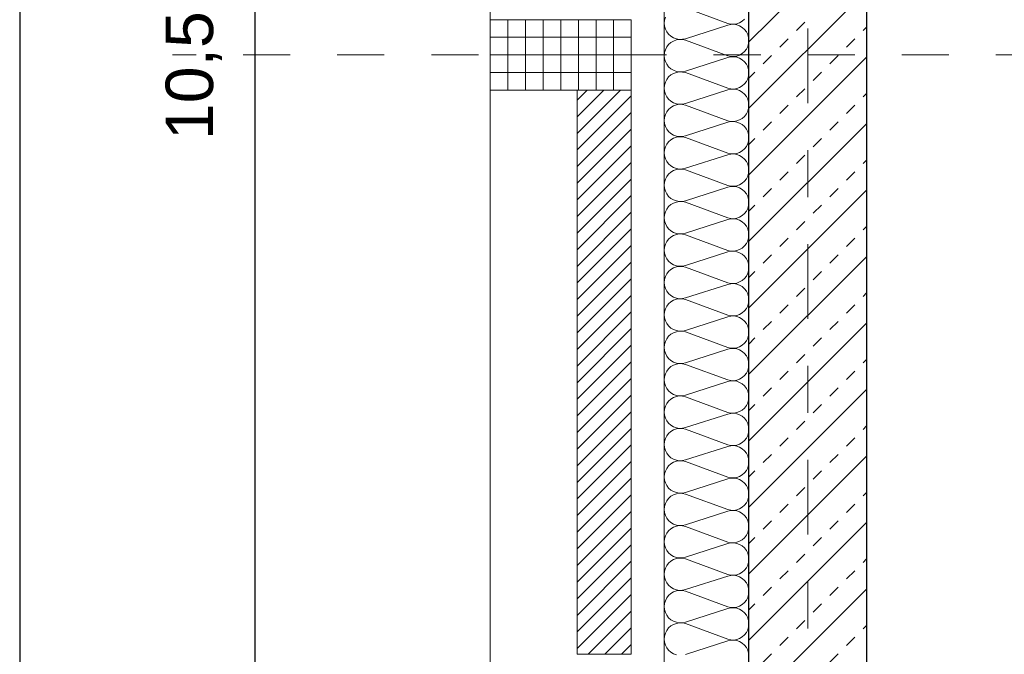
# Model space of a CAD drawing. Header units: metres. Extents: x -45.2 to 14.3, y -31.8 to 10.2.
# Tile 16 of 148: x -40.8 to -38.7, y -12.1 to -10.7. Entities that reach past the tile are written whole.
import ezdxf

# ---------------------------------------------------------------- set-up
doc = ezdxf.new("R2010")
doc.units = ezdxf.units.M
doc.header["$LTSCALE"] = 0.05
doc.linetypes.add('Achsen 01', pattern=[5.291531, 3.175, -1.058062, 0.352704, -0.705764])
doc.linetypes.add('Raster 01', pattern=[2, 1, -1])
for name, color, linetype, lineweight in [('013_Beton und Stahlbetonarbeiten-330 Außenwände', 7, 'Continuous', 25), ('014_Fassadenarbeiten-330 Betonfertigteile vertikal', 7, 'Continuous', 9), ('014_Fassadenarbeiten-330 Filtermauerwerk 11.5cm', 7, 'Continuous', 9), ('Bemaßung-Bemaßung', 7, 'Continuous', 9)]:
    doc.layers.add(name, color=color, linetype=linetype, lineweight=lineweight)
for name, color, linetype, lineweight, true_color in [('014_Fassadenarbeiten-000 Aufsicht Betonfertigteile', 7, 'Continuous', 9, 0xc0c0c0), ('014_Fassadenarbeiten-330 mineralische Dämmung', 7, 'Continuous', 9, 0x666666), ('AV1-Achsen', 1, 'Achsen 01', 18, 0xff0000), ('AV1-Raster', 7, 'Raster 01', 9, 0xa6a6a6)]:
    doc.layers.add(name, color=color, linetype=linetype, lineweight=lineweight, true_color=true_color)
doc.styles.add('Arial', font='arial.ttf')

msp = doc.modelspace()

# ---------------------------------------------------------------- linework, layer by layer
at = {"layer": '013_Beton und Stahlbetonarbeiten-330 Außenwände', "color": 251, "linetype": 'Continuous', "lineweight": 13, "true_color": 0x4c4c4c}
for p, q in [((-39.025, -10.5221), (-39.275, -10.7721)), ((-39.025, -10.6635), (-39.275, -10.9135)), ((-39.1737, -10.748), (-39.156, -10.7303)), ((-39.0323, -10.748), (-39.025, -10.7407)), ((-39.2091, -10.7834), (-39.1914, -10.7657)), ((-39.0676, -10.7834), (-39.05, -10.7657)), ((-39.025, -10.8049), (-39.275, -11.0549)), ((-39.2444, -10.8187), (-39.2267, -10.8011)), ((-39.103, -10.8187), (-39.0853, -10.8011)), ((-39.275, -10.8493), (-39.2621, -10.8364)), ((-39.1384, -10.8541), (-39.1207, -10.8364)), ((-39.1737, -10.8894), (-39.156, -10.8718)), ((-39.0323, -10.8894), (-39.025, -10.8822)), ((-39.2091, -10.9248), (-39.1914, -10.9071)), ((-39.0676, -10.9248), (-39.05, -10.9071)), ((-39.2444, -10.9602), (-39.2267, -10.9425)), ((-39.103, -10.9602), (-39.0853, -10.9425)), ((-39.025, -10.9463), (-39.275, -11.1963)), ((-39.275, -10.9907), (-39.2621, -10.9778)), ((-39.1384, -10.9955), (-39.1207, -10.9778)), ((-39.1737, -11.0309), (-39.156, -11.0132)), ((-39.0323, -11.0309), (-39.025, -11.0236)), ((-39.2091, -11.0662), (-39.1914, -11.0485)), ((-39.0676, -11.0662), (-39.05, -11.0485)), ((-39.025, -11.0878), (-39.275, -11.3378)), ((-39.2444, -11.1016), (-39.2267, -11.0839)), ((-39.103, -11.1016), (-39.0853, -11.0839)), ((-39.275, -11.1322), (-39.2621, -11.1193)), ((-39.1384, -11.1369), (-39.1207, -11.1193)), ((-39.1737, -11.1723), (-39.156, -11.1546)), ((-39.0323, -11.1723), (-39.025, -11.165)), ((-39.2091, -11.2076), (-39.1914, -11.19)), ((-39.0676, -11.2076), (-39.05, -11.19)), ((-39.025, -11.2292), (-39.275, -11.4792)), ((-39.2444, -11.243), (-39.2267, -11.2253)), ((-39.103, -11.243), (-39.0853, -11.2253)), ((-39.275, -11.2736), (-39.2621, -11.2607)), ((-39.1384, -11.2784), (-39.1207, -11.2607)), ((-39.1737, -11.3137), (-39.156, -11.296)), ((-39.0323, -11.3137), (-39.025, -11.3064)), ((-39.2091, -11.3491), (-39.1914, -11.3314)), ((-39.0676, -11.3491), (-39.05, -11.3314)), ((-39.025, -11.3706), (-39.275, -11.6206)), ((-39.2444, -11.3844), (-39.2267, -11.3667)), ((-39.103, -11.3844), (-39.0853, -11.3667)), ((-39.275, -11.415), (-39.2621, -11.4021)), ((-39.1384, -11.4198), (-39.1207, -11.4021)), ((-39.1737, -11.4551), (-39.156, -11.4375)), ((-39.0323, -11.4551), (-39.025, -11.4478)), ((-39.2091, -11.4905), (-39.1914, -11.4728)), ((-39.0676, -11.4905), (-39.05, -11.4728)), ((-39.2444, -11.5258), (-39.2267, -11.5082)), ((-39.103, -11.5258), (-39.0853, -11.5082)), ((-39.025, -11.512), (-39.275, -11.762)), ((-39.275, -11.5564), (-39.2621, -11.5435)), ((-39.1384, -11.5612), (-39.1207, -11.5435)), ((-39.1737, -11.5966), (-39.156, -11.5789)), ((-39.0323, -11.5966), (-39.025, -11.5893)), ((-39.2091, -11.6319), (-39.1914, -11.6142)), ((-39.0676, -11.6319), (-39.05, -11.6142)), ((-39.025, -11.6535), (-39.275, -11.9035)), ((-39.2444, -11.6673), (-39.2267, -11.6496)), ((-39.103, -11.6673), (-39.0853, -11.6496)), ((-39.275, -11.6978), (-39.2621, -11.6849)), ((-39.1384, -11.7026), (-39.1207, -11.6849)), ((-39.1737, -11.738), (-39.156, -11.7203)), ((-39.0323, -11.738), (-39.025, -11.7307)), ((-39.2091, -11.7733), (-39.1914, -11.7557)), ((-39.0676, -11.7733), (-39.05, -11.7557)), ((-39.025, -11.7949), (-39.275, -12.0449)), ((-39.2444, -11.8087), (-39.2267, -11.791)), ((-39.103, -11.8087), (-39.0853, -11.791)), ((-39.275, -11.8393), (-39.2621, -11.8264)), ((-39.1384, -11.844), (-39.1207, -11.8264)), ((-39.1737, -11.8794), (-39.156, -11.8617)), ((-39.0323, -11.8794), (-39.025, -11.8721)), ((-39.2091, -11.9147), (-39.1914, -11.8971)), ((-39.0676, -11.9147), (-39.05, -11.8971)), ((-39.025, -11.9363), (-39.275, -12.1863)), ((-39.2444, -11.9501), (-39.2267, -11.9324)), ((-39.103, -11.9501), (-39.0853, -11.9324)), ((-39.275, -11.9807), (-39.2621, -11.9678)), ((-39.1384, -11.9855), (-39.1207, -11.9678)), ((-39.1737, -12.0208), (-39.156, -12.0031)), ((-39.0323, -12.0208), (-39.025, -12.0135)), ((-39.2091, -12.0562), (-39.1914, -12.0385)), ((-39.0676, -12.0562), (-39.05, -12.0385)), ((-39.2444, -12.0915), (-39.2267, -12.0738)), ((-39.103, -12.0915), (-39.0853, -12.0738))]:
    msp.add_line(p, q, dxfattribs=at)
at = {"layer": '013_Beton und Stahlbetonarbeiten-330 Außenwände'}
msp.add_lwpolyline([(-39.275, 0.125), (-18.775, 0.125), (-18.775, -0.125), (-39.025, -0.125), (-39.025, -21.725), (-39.275, -21.725)], close=True, dxfattribs=at)
at = {"layer": '014_Fassadenarbeiten-000 Aufsicht Betonfertigteile'}
msp.add_lwpolyline([(-39.455, 0.305), (-39.455, -21.905), (-39.825, -22.275), (-39.825, 0.675)], close=True, dxfattribs=at)
at = {"layer": '014_Fassadenarbeiten-330 Betonfertigteile vertikal', "color": 8, "linetype": 'Continuous', "lineweight": 9, "true_color": 0x808080}
for p, q in [((-39.7875, -10.725), (-39.7875, -10.875)), ((-39.75, -10.725), (-39.75, -10.875)), ((-39.7125, -10.725), (-39.7125, -10.875)), ((-39.675, -10.725), (-39.675, -10.875)), ((-39.6375, -10.725), (-39.6375, -10.875)), ((-39.6, -10.725), (-39.6, -10.875)), ((-39.5625, -10.725), (-39.5625, -10.875))]:
    msp.add_line(p, q, dxfattribs=at)
at = {"layer": '014_Fassadenarbeiten-330 Betonfertigteile vertikal', "color": 8, "linetype": 'Continuous', "lineweight": 13, "true_color": 0x808080}
for p, q in [((-39.825, -10.7625), (-39.525, -10.7625)), ((-39.825, -10.8), (-39.525, -10.8)), ((-39.825, -10.8375), (-39.525, -10.8375))]:
    msp.add_line(p, q, dxfattribs=at)
at = {"layer": '014_Fassadenarbeiten-330 Betonfertigteile vertikal'}
msp.add_lwpolyline([(-39.525, -10.875), (-39.525, -10.725), (-39.825, -10.725), (-39.825, -10.875)], close=True, dxfattribs=at)
at = {"layer": '014_Fassadenarbeiten-330 Filtermauerwerk 11.5cm', "color": 8, "linetype": 'Continuous', "lineweight": 9, "true_color": 0x808080}
for p, q in [((-39.64, -10.8961), (-39.6189, -10.875)), ((-39.64, -10.9315), (-39.5835, -10.875)), ((-39.64, -10.9668), (-39.5482, -10.875)), ((-39.64, -11.0022), (-39.525, -10.8872)), ((-39.64, -11.0375), (-39.525, -10.9225)), ((-39.64, -11.0729), (-39.525, -10.9579)), ((-39.64, -11.1082), (-39.525, -10.9932)), ((-39.64, -11.1436), (-39.525, -11.0286)), ((-39.64, -11.179), (-39.525, -11.064)), ((-39.64, -11.2143), (-39.525, -11.0993)), ((-39.64, -11.2497), (-39.525, -11.1347)), ((-39.64, -11.285), (-39.525, -11.17)), ((-39.64, -11.3204), (-39.525, -11.2054)), ((-39.64, -11.3557), (-39.525, -11.2407)), ((-39.64, -11.3911), (-39.525, -11.2761)), ((-39.64, -11.4264), (-39.525, -11.3114)), ((-39.64, -11.4618), (-39.525, -11.3468)), ((-39.64, -11.4972), (-39.525, -11.3822)), ((-39.64, -11.5325), (-39.525, -11.4175)), ((-39.64, -11.5679), (-39.525, -11.4529)), ((-39.64, -11.6032), (-39.525, -11.4882)), ((-39.64, -11.6386), (-39.525, -11.5236)), ((-39.64, -11.6739), (-39.525, -11.5589)), ((-39.64, -11.7093), (-39.525, -11.5943)), ((-39.64, -11.7446), (-39.525, -11.6296)), ((-39.64, -11.78), (-39.525, -11.665)), ((-39.64, -11.8153), (-39.525, -11.7003)), ((-39.64, -11.8507), (-39.525, -11.7357)), ((-39.64, -11.8861), (-39.525, -11.7711)), ((-39.64, -11.9214), (-39.525, -11.8064)), ((-39.64, -11.9568), (-39.525, -11.8418)), ((-39.64, -11.9921), (-39.525, -11.8771)), ((-39.64, -12.0275), (-39.525, -11.9125)), ((-39.64, -12.0628), (-39.525, -11.9478)), ((-39.6168, -12.075), (-39.525, -11.9832)), ((-39.5815, -12.075), (-39.525, -12.0185)), ((-39.5461, -12.075), (-39.525, -12.0539))]:
    msp.add_line(p, q, dxfattribs=at)
at = {"layer": '014_Fassadenarbeiten-330 Filtermauerwerk 11.5cm'}
msp.add_lwpolyline([(-39.64, -10.875), (-39.525, -10.875), (-39.525, -12.075), (-39.64, -12.075)], close=True, dxfattribs=at)
at = {"layer": '014_Fassadenarbeiten-330 mineralische Dämmung'}
msp.add_lwpolyline([(-18.9, 0.305), (-18.9, 0.125), (-39.275, 0.125), (-39.275, -21.725), (-39.15, -21.725), (-39.15, -21.905), (-39.455, -21.905), (-39.455, 0.305)], close=True, dxfattribs=at)
for points in [[(-39.41, -10.6998), (-39.32, -10.7331), (-39.32, -10.7331), (-39.3137, -10.7344), (-39.3072, -10.7346), (-39.3008, -10.7336), (-39.2947, -10.7314), (-39.2892, -10.7281), (-39.2843, -10.7238)], [(-39.4292, -12.0759), (-39.4353, -12.0737), (-39.4408, -12.0704), (-39.4457, -12.0661), (-39.4497, -12.061), (-39.4526, -12.0552), (-39.4544, -12.049), (-39.455, -12.0425), (-39.4544, -12.0361), (-39.4526, -12.0299), (-39.4497, -12.0241), (-39.4457, -12.019), (-39.4408, -12.0147), (-39.4353, -12.0114), (-39.4292, -12.0092), (-39.4228, -12.0081), (-39.4163, -12.0083), (-39.41, -12.0097), (-39.32, -12.043), (-39.32, -12.043), (-39.3137, -12.0444), (-39.3072, -12.0446), (-39.3008, -12.0436), (-39.2947, -12.0414), (-39.2892, -12.0381), (-39.2843, -12.0338), (-39.2803, -12.0287), (-39.2774, -12.0229), (-39.2756, -12.0167), (-39.275, -12.0102), (-39.2756, -12.0038), (-39.2774, -11.9976), (-39.2803, -11.9918), (-39.2843, -11.9867), (-39.2892, -11.9824), (-39.2947, -11.9791), (-39.3008, -11.9769), (-39.3072, -11.9758), (-39.3137, -11.976), (-39.32, -11.9774), (-39.41, -12.0064), (-39.41, -12.0064), (-39.4163, -12.0078), (-39.4228, -12.0079), (-39.4292, -12.0069), (-39.4353, -12.0047), (-39.4408, -12.0014), (-39.4457, -11.9971), (-39.4497, -11.992), (-39.4526, -11.9862), (-39.4544, -11.98), (-39.455, -11.9736), (-39.4544, -11.9671), (-39.4526, -11.9609), (-39.4497, -11.9551), (-39.4457, -11.95), (-39.4408, -11.9457), (-39.4353, -11.9424), (-39.4292, -11.9402), (-39.4228, -11.9392), (-39.4163, -11.9394), (-39.41, -11.9408), (-39.32, -11.9741), (-39.32, -11.9741), (-39.3137, -11.9755), (-39.3072, -11.9756), (-39.3008, -11.9746), (-39.2947, -11.9724), (-39.2892, -11.9691), (-39.2843, -11.9648), (-39.2803, -11.9597), (-39.2774, -11.9539), (-39.2756, -11.9477), (-39.275, -11.9413), (-39.2756, -11.9348), (-39.2774, -11.9286), (-39.2803, -11.9228), (-39.2843, -11.9177), (-39.2892, -11.9134), (-39.2947, -11.9101), (-39.3008, -11.9079), (-39.3072, -11.9069), (-39.3137, -11.9071), (-39.32, -11.9085), (-39.41, -11.9374), (-39.41, -11.9374), (-39.4163, -11.9388), (-39.4228, -11.939), (-39.4292, -11.938), (-39.4353, -11.9358), (-39.4408, -11.9325), (-39.4457, -11.9282), (-39.4497, -11.9231), (-39.4526, -11.9173), (-39.4544, -11.9111), (-39.455, -11.9046), (-39.4544, -11.8982), (-39.4526, -11.892), (-39.4497, -11.8862), (-39.4457, -11.8811), (-39.4408, -11.8768), (-39.4353, -11.8735), (-39.4292, -11.8713), (-39.4228, -11.8703), (-39.4163, -11.8704), (-39.41, -11.8718), (-39.32, -11.9051), (-39.32, -11.9051), (-39.3137, -11.9065), (-39.3072, -11.9067), (-39.3008, -11.9057), (-39.2947, -11.9035), (-39.2892, -11.9002), (-39.2843, -11.8959), (-39.2803, -11.8908), (-39.2774, -11.885), (-39.2756, -11.8788), (-39.275, -11.8723), (-39.2756, -11.8659), (-39.2774, -11.8597), (-39.2803, -11.8539), (-39.2843, -11.8488), (-39.2892, -11.8445), (-39.2947, -11.8412), (-39.3008, -11.839), (-39.3072, -11.838), (-39.3137, -11.8381), (-39.32, -11.8395), (-39.41, -11.8685), (-39.41, -11.8685), (-39.4163, -11.8699), (-39.4228, -11.8701), (-39.4292, -11.869), (-39.4353, -11.8668), (-39.4408, -11.8635), (-39.4457, -11.8592), (-39.4497, -11.8541), (-39.4526, -11.8483), (-39.4544, -11.8421), (-39.455, -11.8357), (-39.4544, -11.8292), (-39.4526, -11.823), (-39.4497, -11.8172), (-39.4457, -11.8121), (-39.4408, -11.8078), (-39.4353, -11.8045), (-39.4292, -11.8023), (-39.4228, -11.8013), (-39.4163, -11.8015), (-39.41, -11.8029), (-39.32, -11.8362), (-39.32, -11.8362), (-39.3137, -11.8376), (-39.3072, -11.8378), (-39.3008, -11.8367), (-39.2947, -11.8345), (-39.2892, -11.8312), (-39.2843, -11.8269), (-39.2803, -11.8218), (-39.2774, -11.816), (-39.2756, -11.8098), (-39.275, -11.8034), (-39.2756, -11.7969), (-39.2774, -11.7907), (-39.2803, -11.785), (-39.2843, -11.7798), (-39.2892, -11.7755), (-39.2947, -11.7722), (-39.3008, -11.77), (-39.3072, -11.769), (-39.3137, -11.7692), (-39.32, -11.7706), (-39.41, -11.7995), (-39.41, -11.7995), (-39.4163, -11.8009), (-39.4228, -11.8011), (-39.4292, -11.8001), (-39.4353, -11.7979), (-39.4408, -11.7946), (-39.4457, -11.7903), (-39.4497, -11.7852), (-39.4526, -11.7794), (-39.4544, -11.7732), (-39.455, -11.7667), (-39.4544, -11.7603), (-39.4526, -11.7541), (-39.4497, -11.7483), (-39.4457, -11.7432), (-39.4408, -11.7389), (-39.4353, -11.7356), (-39.4292, -11.7334), (-39.4228, -11.7324), (-39.4163, -11.7326), (-39.41, -11.734), (-39.32, -11.7672), (-39.32, -11.7672), (-39.3137, -11.7686), (-39.3072, -11.7688), (-39.3008, -11.7678), (-39.2947, -11.7656), (-39.2892, -11.7623), (-39.2843, -11.758), (-39.2803, -11.7529), (-39.2774, -11.7471), (-39.2756, -11.7409), (-39.275, -11.7344), (-39.2756, -11.728), (-39.2774, -11.7218), (-39.2803, -11.716), (-39.2843, -11.7109), (-39.2892, -11.7066), (-39.2947, -11.7033), (-39.3008, -11.7011), (-39.3072, -11.7001), (-39.3137, -11.7003), (-39.32, -11.7017), (-39.41, -11.7306), (-39.41, -11.7306), (-39.4163, -11.732), (-39.4228, -11.7322), (-39.4292, -11.7311), (-39.4353, -11.7289), (-39.4408, -11.7256), (-39.4457, -11.7214), (-39.4497, -11.7162), (-39.4526, -11.7105), (-39.4544, -11.7042), (-39.455, -11.6978), (-39.4544, -11.6913), (-39.4526, -11.6851), (-39.4497, -11.6794), (-39.4457, -11.6742), (-39.4408, -11.67), (-39.4353, -11.6666), (-39.4292, -11.6644), (-39.4228, -11.6634), (-39.4163, -11.6636), (-39.41, -11.665), (-39.32, -11.6983), (-39.32, -11.6983), (-39.3137, -11.6997), (-39.3072, -11.6999), (-39.3008, -11.6988), (-39.2947, -11.6966), (-39.2892, -11.6933), (-39.2843, -11.689), (-39.2803, -11.6839), (-39.2774, -11.6782), (-39.2756, -11.6719), (-39.275, -11.6655), (-39.2756, -11.659), (-39.2774, -11.6528), (-39.2803, -11.6471), (-39.2843, -11.6419), (-39.2892, -11.6377), (-39.2947, -11.6344), (-39.3008, -11.6321), (-39.3072, -11.6311), (-39.3137, -11.6313), (-39.32, -11.6327), (-39.41, -11.6616), (-39.41, -11.6616), (-39.4163, -11.663), (-39.4228, -11.6632), (-39.4292, -11.6622), (-39.4353, -11.66), (-39.4408, -11.6567), (-39.4457, -11.6524), (-39.4497, -11.6473), (-39.4526, -11.6415), (-39.4544, -11.6353), (-39.455, -11.6288), (-39.4544, -11.6224), (-39.4526, -11.6162), (-39.4497, -11.6104), (-39.4457, -11.6053), (-39.4408, -11.601), (-39.4353, -11.5977), (-39.4292, -11.5955), (-39.4228, -11.5945), (-39.4163, -11.5947), (-39.41, -11.5961), (-39.32, -11.6293), (-39.32, -11.6293), (-39.3137, -11.6307), (-39.3072, -11.6309), (-39.3008, -11.6299), (-39.2947, -11.6277), (-39.2892, -11.6244), (-39.2843, -11.6201), (-39.2803, -11.615), (-39.2774, -11.6092), (-39.2756, -11.603), (-39.275, -11.5965), (-39.2756, -11.5901), (-39.2774, -11.5839), (-39.2803, -11.5781), (-39.2843, -11.573), (-39.2892, -11.5687), (-39.2947, -11.5654), (-39.3008, -11.5632), (-39.3072, -11.5622), (-39.3137, -11.5624), (-39.32, -11.5638), (-39.41, -11.5927), (-39.41, -11.5927), (-39.4163, -11.5941), (-39.4228, -11.5943), (-39.4292, -11.5933), (-39.4353, -11.5911), (-39.4408, -11.5877), (-39.4457, -11.5835), (-39.4497, -11.5783), (-39.4526, -11.5726), (-39.4544, -11.5664), (-39.455, -11.5599), (-39.4544, -11.5535), (-39.4526, -11.5472), (-39.4497, -11.5415), (-39.4457, -11.5363), (-39.4408, -11.5321), (-39.4353, -11.5288), (-39.4292, -11.5266), (-39.4228, -11.5255), (-39.4163, -11.5257), (-39.41, -11.5271), (-39.32, -11.5604), (-39.32, -11.5604), (-39.3137, -11.5618), (-39.3072, -11.562), (-39.3008, -11.5609), (-39.2947, -11.5587), (-39.2892, -11.5554), (-39.2843, -11.5512), (-39.2803, -11.546), (-39.2774, -11.5403), (-39.2756, -11.534), (-39.275, -11.5276), (-39.2756, -11.5212), (-39.2774, -11.5149), (-39.2803, -11.5092), (-39.2843, -11.5041), (-39.2892, -11.4998), (-39.2947, -11.4965), (-39.3008, -11.4943), (-39.3072, -11.4932), (-39.3137, -11.4934), (-39.32, -11.4948), (-39.41, -11.5237), (-39.41, -11.5237), (-39.4163, -11.5251), (-39.4228, -11.5253), (-39.4292, -11.5243), (-39.4353, -11.5221), (-39.4408, -11.5188), (-39.4457, -11.5145), (-39.4497, -11.5094), (-39.4526, -11.5036), (-39.4544, -11.4974), (-39.455, -11.491), (-39.4544, -11.4845), (-39.4526, -11.4783), (-39.4497, -11.4725), (-39.4457, -11.4674), (-39.4408, -11.4631), (-39.4353, -11.4598), (-39.4292, -11.4576), (-39.4228, -11.4566), (-39.4163, -11.4568), (-39.41, -11.4582), (-39.32, -11.4914), (-39.32, -11.4914), (-39.3137, -11.4928), (-39.3072, -11.493), (-39.3008, -11.492), (-39.2947, -11.4898), (-39.2892, -11.4865), (-39.2843, -11.4822), (-39.2803, -11.4771), (-39.2774, -11.4713), (-39.2756, -11.4651), (-39.275, -11.4587), (-39.2756, -11.4522), (-39.2774, -11.446), (-39.2803, -11.4402), (-39.2843, -11.4351), (-39.2892, -11.4308), (-39.2947, -11.4275), (-39.3008, -11.4253), (-39.3072, -11.4243), (-39.3137, -11.4245), (-39.32, -11.4259), (-39.41, -11.4548), (-39.41, -11.4548), (-39.4163, -11.4562), (-39.4228, -11.4564), (-39.4292, -11.4554), (-39.4353, -11.4532), (-39.4408, -11.4499), (-39.4457, -11.4456), (-39.4497, -11.4405), (-39.4526, -11.4347), (-39.4544, -11.4285), (-39.455, -11.422), (-39.4544, -11.4156), (-39.4526, -11.4093), (-39.4497, -11.4036), (-39.4457, -11.3985), (-39.4408, -11.3942), (-39.4353, -11.3909), (-39.4292, -11.3887), (-39.4228, -11.3876), (-39.4163, -11.3878), (-39.41, -11.3892), (-39.32, -11.4225), (-39.32, -11.4225), (-39.3137, -11.4239), (-39.3072, -11.4241), (-39.3008, -11.4231), (-39.2947, -11.4209), (-39.2892, -11.4176), (-39.2843, -11.4133), (-39.2803, -11.4081), (-39.2774, -11.4024), (-39.2756, -11.3962), (-39.275, -11.3897), (-39.2756, -11.3833), (-39.2774, -11.3771), (-39.2803, -11.3713), (-39.2843, -11.3662), (-39.2892, -11.3619), (-39.2947, -11.3586), (-39.3008, -11.3564), (-39.3072, -11.3553), (-39.3137, -11.3555), (-39.32, -11.3569), (-39.41, -11.3859), (-39.41, -11.3859), (-39.4163, -11.3873), (-39.4228, -11.3874), (-39.4292, -11.3864), (-39.4353, -11.3842), (-39.4408, -11.3809), (-39.4457, -11.3766), (-39.4497, -11.3715), (-39.4526, -11.3657), (-39.4544, -11.3595), (-39.455, -11.3531), (-39.4544, -11.3466), (-39.4526, -11.3404), (-39.4497, -11.3346), (-39.4457, -11.3295), (-39.4408, -11.3252), (-39.4353, -11.3219), (-39.4292, -11.3197), (-39.4228, -11.3187), (-39.4163, -11.3189), (-39.41, -11.3203), (-39.32, -11.3536), (-39.32, -11.3536), (-39.3137, -11.355), (-39.3072, -11.3551), (-39.3008, -11.3541), (-39.2947, -11.3519), (-39.2892, -11.3486), (-39.2843, -11.3443), (-39.2803, -11.3392), (-39.2774, -11.3334), (-39.2756, -11.3272), (-39.275, -11.3208), (-39.2756, -11.3143), (-39.2774, -11.3081), (-39.2803, -11.3023), (-39.2843, -11.2972), (-39.2892, -11.2929), (-39.2947, -11.2896), (-39.3008, -11.2874), (-39.3072, -11.2864), (-39.3137, -11.2866), (-39.32, -11.288), (-39.41, -11.3169), (-39.41, -11.3169), (-39.4163, -11.3183), (-39.4228, -11.3185), (-39.4292, -11.3175), (-39.4353, -11.3153), (-39.4408, -11.312), (-39.4457, -11.3077), (-39.4497, -11.3026), (-39.4526, -11.2968), (-39.4544, -11.2906), (-39.455, -11.2841), (-39.4544, -11.2777), (-39.4526, -11.2715), (-39.4497, -11.2657), (-39.4457, -11.2606), (-39.4408, -11.2563), (-39.4353, -11.253), (-39.4292, -11.2508), (-39.4228, -11.2498), (-39.4163, -11.2499), (-39.41, -11.2513), (-39.32, -11.2846), (-39.32, -11.2846), (-39.3137, -11.286), (-39.3072, -11.2862), (-39.3008, -11.2852), (-39.2947, -11.283), (-39.2892, -11.2797), (-39.2843, -11.2754), (-39.2803, -11.2703), (-39.2774, -11.2645), (-39.2756, -11.2583), (-39.275, -11.2518), (-39.2756, -11.2454), (-39.2774, -11.2392), (-39.2803, -11.2334), (-39.2843, -11.2283), (-39.2892, -11.224), (-39.2947, -11.2207), (-39.3008, -11.2185), (-39.3072, -11.2175), (-39.3137, -11.2176), (-39.32, -11.219), (-39.41, -11.248), (-39.41, -11.248), (-39.4163, -11.2494), (-39.4228, -11.2496), (-39.4292, -11.2485), (-39.4353, -11.2463), (-39.4408, -11.243), (-39.4457, -11.2387), (-39.4497, -11.2336), (-39.4526, -11.2278), (-39.4544, -11.2216), (-39.455, -11.2152), (-39.4544, -11.2087), (-39.4526, -11.2025), (-39.4497, -11.1967), (-39.4457, -11.1916), (-39.4408, -11.1873), (-39.4353, -11.184), (-39.4292, -11.1818), (-39.4228, -11.1808), (-39.4163, -11.181), (-39.41, -11.1824), (-39.32, -11.2157), (-39.32, -11.2157), (-39.3137, -11.2171), (-39.3072, -11.2173), (-39.3008, -11.2162), (-39.2947, -11.214), (-39.2892, -11.2107), (-39.2843, -11.2064), (-39.2803, -11.2013), (-39.2774, -11.1955), (-39.2756, -11.1893), (-39.275, -11.1829), (-39.2756, -11.1764), (-39.2774, -11.1702), (-39.2803, -11.1644), (-39.2843, -11.1593), (-39.2892, -11.155), (-39.2947, -11.1517), (-39.3008, -11.1495), (-39.3072, -11.1485), (-39.3137, -11.1487), (-39.32, -11.1501), (-39.41, -11.179), (-39.41, -11.179), (-39.4163, -11.1804), (-39.4228, -11.1806), (-39.4292, -11.1796), (-39.4353, -11.1774), (-39.4408, -11.1741), (-39.4457, -11.1698), (-39.4497, -11.1647), (-39.4526, -11.1589), (-39.4544, -11.1527), (-39.455, -11.1462), (-39.4544, -11.1398), (-39.4526, -11.1336), (-39.4497, -11.1278), (-39.4457, -11.1227), (-39.4408, -11.1184), (-39.4353, -11.1151), (-39.4292, -11.1129), (-39.4228, -11.1119), (-39.4163, -11.1121), (-39.41, -11.1135), (-39.32, -11.1467), (-39.32, -11.1467), (-39.3137, -11.1481), (-39.3072, -11.1483), (-39.3008, -11.1473), (-39.2947, -11.1451), (-39.2892, -11.1418), (-39.2843, -11.1375), (-39.2803, -11.1324), (-39.2774, -11.1266), (-39.2756, -11.1204), (-39.275, -11.1139), (-39.2756, -11.1075), (-39.2774, -11.1013), (-39.2803, -11.0955), (-39.2843, -11.0904), (-39.2892, -11.0861), (-39.2947, -11.0828), (-39.3008, -11.0806), (-39.3072, -11.0796), (-39.3137, -11.0798), (-39.32, -11.0812), (-39.41, -11.1101), (-39.41, -11.1101), (-39.4163, -11.1115), (-39.4228, -11.1117), (-39.4292, -11.1106), (-39.4353, -11.1084), (-39.4408, -11.1051), (-39.4457, -11.1008), (-39.4497, -11.0957), (-39.4526, -11.09), (-39.4544, -11.0837), (-39.455, -11.0773), (-39.4544, -11.0708), (-39.4526, -11.0646), (-39.4497, -11.0589), (-39.4457, -11.0537), (-39.4408, -11.0494), (-39.4353, -11.0461), (-39.4292, -11.0439), (-39.4228, -11.0429), (-39.4163, -11.0431), (-39.41, -11.0445), (-39.32, -11.0778), (-39.32, -11.0778), (-39.3137, -11.0792), (-39.3072, -11.0794), (-39.3008, -11.0783), (-39.2947, -11.0761), (-39.2892, -11.0728), (-39.2843, -11.0685), (-39.2803, -11.0634), (-39.2774, -11.0577), (-39.2756, -11.0514), (-39.275, -11.045), (-39.2756, -11.0385), (-39.2774, -11.0323), (-39.2803, -11.0266), (-39.2843, -11.0214), (-39.2892, -11.0172), (-39.2947, -11.0138), (-39.3008, -11.0116), (-39.3072, -11.0106), (-39.3137, -11.0108), (-39.32, -11.0122), (-39.41, -11.0411), (-39.41, -11.0411), (-39.4163, -11.0425), (-39.4228, -11.0427), (-39.4292, -11.0417), (-39.4353, -11.0395), (-39.4408, -11.0362), (-39.4457, -11.0319), (-39.4497, -11.0268), (-39.4526, -11.021), (-39.4544, -11.0148), (-39.455, -11.0083), (-39.4544, -11.0019), (-39.4526, -10.9957), (-39.4497, -10.9899), (-39.4457, -10.9848), (-39.4408, -10.9805), (-39.4353, -10.9772), (-39.4292, -10.975), (-39.4228, -10.974), (-39.4163, -10.9742), (-39.41, -10.9756), (-39.32, -11.0088), (-39.32, -11.0088), (-39.3137, -11.0102), (-39.3072, -11.0104), (-39.3008, -11.0094), (-39.2947, -11.0072), (-39.2892, -11.0039), (-39.2843, -10.9996), (-39.2803, -10.9945), (-39.2774, -10.9887), (-39.2756, -10.9825), (-39.275, -10.976), (-39.2756, -10.9696), (-39.2774, -10.9634), (-39.2803, -10.9576), (-39.2843, -10.9525), (-39.2892, -10.9482), (-39.2947, -10.9449), (-39.3008, -10.9427), (-39.3072, -10.9417), (-39.3137, -10.9419), (-39.32, -10.9433), (-39.41, -10.9722), (-39.41, -10.9722), (-39.4163, -10.9736), (-39.4228, -10.9738), (-39.4292, -10.9728), (-39.4353, -10.9705), (-39.4408, -10.9672), (-39.4457, -10.963), (-39.4497, -10.9578), (-39.4526, -10.9521), (-39.4544, -10.9458), (-39.455, -10.9394), (-39.4544, -10.933), (-39.4526, -10.9267), (-39.4497, -10.921), (-39.4457, -10.9158), (-39.4408, -10.9116), (-39.4353, -10.9083), (-39.4292, -10.9061), (-39.4228, -10.905), (-39.4163, -10.9052), (-39.41, -10.9066), (-39.32, -10.9399), (-39.32, -10.9399), (-39.3137, -10.9413), (-39.3072, -10.9415), (-39.3008, -10.9404), (-39.2947, -10.9382), (-39.2892, -10.9349), (-39.2843, -10.9307), (-39.2803, -10.9255), (-39.2774, -10.9198), (-39.2756, -10.9135), (-39.275, -10.9071), (-39.2756, -10.9007), (-39.2774, -10.8944), (-39.2803, -10.8887), (-39.2843, -10.8836), (-39.2892, -10.8793), (-39.2947, -10.876), (-39.3008, -10.8738), (-39.3072, -10.8727), (-39.3137, -10.8729), (-39.32, -10.8743), (-39.41, -10.9032), (-39.41, -10.9032), (-39.4163, -10.9046), (-39.4228, -10.9048), (-39.4292, -10.9038), (-39.4353, -10.9016), (-39.4408, -10.8983), (-39.4457, -10.894), (-39.4497, -10.8889), (-39.4526, -10.8831), (-39.4544, -10.8769), (-39.455, -10.8705), (-39.4544, -10.864), (-39.4526, -10.8578), (-39.4497, -10.852), (-39.4457, -10.8469), (-39.4408, -10.8426), (-39.4353, -10.8393), (-39.4292, -10.8371), (-39.4228, -10.8361), (-39.4163, -10.8363), (-39.41, -10.8377), (-39.32, -10.8709), (-39.32, -10.8709), (-39.3137, -10.8723), (-39.3072, -10.8725), (-39.3008, -10.8715), (-39.2947, -10.8693), (-39.2892, -10.866), (-39.2843, -10.8617), (-39.2803, -10.8566), (-39.2774, -10.8508), (-39.2756, -10.8446), (-39.275, -10.8382), (-39.2756, -10.8317), (-39.2774, -10.8255), (-39.2803, -10.8197), (-39.2843, -10.8146), (-39.2892, -10.8103), (-39.2947, -10.807), (-39.3008, -10.8048), (-39.3072, -10.8038), (-39.3137, -10.804), (-39.32, -10.8054), (-39.41, -10.8343), (-39.41, -10.8343), (-39.4163, -10.8357), (-39.4228, -10.8359), (-39.4292, -10.8349), (-39.4353, -10.8327), (-39.4408, -10.8294), (-39.4457, -10.8251), (-39.4497, -10.8199), (-39.4526, -10.8142), (-39.4544, -10.808), (-39.455, -10.8015), (-39.4544, -10.7951), (-39.4526, -10.7888), (-39.4497, -10.7831), (-39.4457, -10.778), (-39.4408, -10.7737), (-39.4353, -10.7704), (-39.4292, -10.7682), (-39.4228, -10.7671), (-39.4163, -10.7673), (-39.41, -10.7687), (-39.32, -10.802), (-39.32, -10.802), (-39.3137, -10.8034), (-39.3072, -10.8036), (-39.3008, -10.8026), (-39.2947, -10.8004), (-39.2892, -10.7971), (-39.2843, -10.7928), (-39.2803, -10.7876), (-39.2774, -10.7819), (-39.2756, -10.7757), (-39.275, -10.7692), (-39.2756, -10.7628), (-39.2774, -10.7565), (-39.2803, -10.7508), (-39.2843, -10.7457), (-39.2892, -10.7414), (-39.2947, -10.7381), (-39.3008, -10.7359), (-39.3072, -10.7348), (-39.3137, -10.735), (-39.32, -10.7364), (-39.41, -10.7654), (-39.41, -10.7654), (-39.4163, -10.7667), (-39.4228, -10.7669), (-39.4292, -10.7659), (-39.4353, -10.7637), (-39.4408, -10.7604), (-39.4457, -10.7561), (-39.4497, -10.751), (-39.4526, -10.7452), (-39.4544, -10.739), (-39.455, -10.7326), (-39.4544, -10.7261), (-39.4526, -10.7199)], [(-39.275, -12.0792), (-39.2756, -12.0727), (-39.2774, -12.0665), (-39.2803, -12.0607), (-39.2843, -12.0556), (-39.2892, -12.0513), (-39.2947, -12.048), (-39.3008, -12.0458), (-39.3072, -12.0448), (-39.3137, -12.045), (-39.32, -12.0464), (-39.41, -12.0753)]]:
    msp.add_lwpolyline(points, dxfattribs=at)
at = {"layer": 'AV1-Achsen'}
msp.add_line((-39.15, -26.5), (-39.15, 4.9), dxfattribs=at)
at = {"layer": 'AV1-Raster'}
msp.add_line((1.35, -10.8), (-40.5, -10.8), dxfattribs=at)
at = {"layer": 'Bemaßung-Bemaßung', "color": 0, "lineweight": -2}
msp.add_line((-40.825, 0.0543), (-40.825, -21.6543), dxfattribs=at)
at = {"layer": 'Bemaßung-Bemaßung', "color": 0, "linetype": 'Continuous', "lineweight": -2}
msp.add_line((-40.325, -5.5957), (-40.325, -16.0043), dxfattribs=at)
at = {"layer": 'Defpoints', "color": 0, "lineweight": 0}
for p, q in [((-39.825, -10.875), (-39.825, -10.875)), ((-39.825, -10.875), (-39.825, -10.875)), ((-39.825, -12.075), (-39.825, -12.075)), ((-39.825, -12.075), (-39.825, -12.075))]:
    msp.add_line(p, q, dxfattribs=at)

# ---------------------------------------------------------------- texts
at = {"layer": 'Bemaßung-Bemaßung', "color": 0, "insert": (-40.3952, -10.9812), "char_height": 0.10087, "attachment_point": 7, "rotation": 90, "style": 'Arial'}
msp.add_mtext('10,55', dxfattribs=at)

doc.saveas('drawing.dxf')
